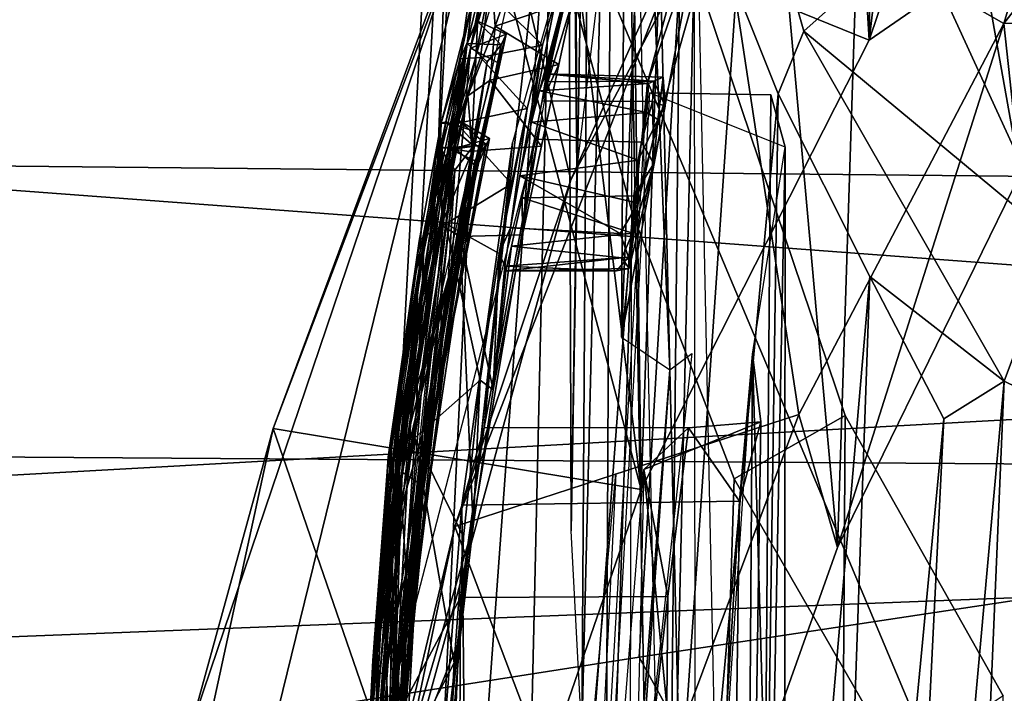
# Model space of a CAD drawing. Header units: millimetres. Extents: x -367 to 317, y -615 to 392.
# Tile 39 of 191: x -294 to -280, y -8 to 2. Entities that reach past the tile are written whole.
import ezdxf

# ---------------------------------------------------------------- set-up
doc = ezdxf.new("R2010")
doc.units = ezdxf.units.MM
doc.layers.add('Fbx_Root', color=7, linetype='Continuous', true_color=0x000000)
doc.styles.add('Default', font='arial.ttf')
doc.dimstyles.new('Default', dxfattribs={"dimscale": 10, "dimtxt": 2.5, "dimasz": 3, "dimexe": 1, "dimexo": 0.5, "dimgap": 0.8, "dimtad": 1, "dimtoh": 1, "dimzin": 1, "dimdsep": 46, "dimtxsty": 'Default', "dimcen": 2.5, "dimadec": 1, "dimazin": 1, "dimtfac": 1, "dimtdec": 4, "dimtix": 1, "dimtofl": 0, "dimtmove": 1, "dimatfit": 3, "dimfxl": 1, "dimtolj": 1, "dimtzin": 1, "dimarcsym": 0})

# ---------------------------------------------------------------- blocks, each defined once
blk = doc.blocks.new('*D1')
at = {"layer": 'Defpoints', "color": 0}
for p in [(-317.816, 295.28), (317.184, 295.28), (-317.816, -604.775)]:
    blk.add_point(p, dxfattribs=at)
at = {"layer": 'Fbx_Root', "color": 0, "lineweight": -2}
for p, q in [((-317.816, 290.28), (-317.816, -614.775)), ((317.184, 290.28), (317.184, -614.775)), ((287.184, -604.775), (-287.816, -604.775))]:
    blk.add_line(p, q, dxfattribs=at)
at = {"layer": 'Fbx_Root', "color": 0}
for points in [[(-287.816, -599.775), (-287.816, -609.775), (-317.816, -604.775)], [(287.184, -609.775), (287.184, -599.775), (317.184, -604.775)]]:
    blk.add_solid(points, dxfattribs=at)
at = {"layer": 'Fbx_Root', "color": 0, "insert": (-0.316, -584.012), "char_height": 25, "attachment_point": 5, "style": 'Default'}
blk.add_mtext('\\A1;635.00', dxfattribs=at)

msp = doc.modelspace()

# ---------------------------------------------------------------- linework, layer by layer
at = {"layer": 'Fbx_Root'}
for points in [[(-303.557, -29.186, 608.439), (-302.683, 35.698, 608.547), (-300.545, 38.643, 608.443), (-280.697, -8.558, 608.444)], [(-280.697, -8.558, 608.444), (-300.545, 38.643, 608.443), (-244.943, 35.581, 608.447), (-272.075, -5.472, 608.444)], [(-283.561, 35.586, 402.938), (-285.455, 30.592, 402.937), (-284.969, -4.731, 596.285)], [(-281.554, 1.999, 596.219), (-283.561, 35.586, 402.938), (-284.969, -4.731, 596.285)], [(-281.554, 1.999, 596.219), (-281.122, 32.554, 440.501), (-283.561, 35.586, 402.938)], [(-280.021, 14.821, 535.89), (-281.122, 32.554, 440.501), (-281.554, 1.999, 596.219)], [(-286.257, 5.757, 521.632), (-284.969, -4.731, 596.285), (-285.455, 30.592, 402.937)], [(-284.063, 27.786, 402.933), (-284.16, 3.422, 508.533), (-285.262, -2.449, 507.145)], [(-285.262, -2.449, 507.145), (-285.113, 21.633, 402.93), (-284.063, 27.786, 402.933)], [(-286.639, 25.288, 402.935), (-287.307, 20.169, 402.935), (-288.031, -0.215, 516.098)], [(-286.257, 5.757, 521.632), (-286.639, 25.288, 402.935), (-288.031, -0.215, 516.098)], [(-283.355, 20.291, 638.983), (-284.999, -7.241, 640.353), (-261.834, -3.74, 640.051), (-262.525, 23.387, 638.67)], [(-286.019, 21.925, 389.903), (-286.091, 16.743, 389.237), (-285.935, 0.048, 487.579)], [(-285.935, 0.048, 487.579), (-285.245, 5.768, 487.608), (-286.019, 21.925, 389.903)], [(-285.376, 17.16, 402.937), (-285.113, 21.633, 402.93), (-284.54, -2.937, 509.469)], [(-285.262, -2.449, 507.145), (-284.54, -2.937, 509.469), (-285.113, 21.633, 402.93)], [(-298.859, 19.215, 638.659), (-299.978, -9.584, 640.06), (-284.999, -7.241, 640.353), (-283.355, 20.291, 638.983)], [(-288.893, -12.295, 516.22), (-288.757, -6.874, 516.238), (-287.307, 20.169, 402.935), (-287.467, 13.689, 402.935)], [(-288.757, -6.874, 516.238), (-288.031, -0.215, 516.098), (-287.307, 20.169, 402.935)], [(-285.376, 17.16, 402.937), (-284.921, -8.3, 505.667), (-284.624, -13.98, 504.472), (-285.126, 9.494, 402.951)], [(-285.376, 17.16, 402.937), (-284.54, -2.937, 509.469), (-284.921, -8.3, 505.667)], [(-286.091, 16.743, 389.237), (-285.726, 11.449, 391.325), (-286.017, -5.35, 487.595)], [(-286.017, -5.35, 487.595), (-285.935, 0.048, 487.579), (-286.091, 16.743, 389.237)], [(-279.292, -0.005, 595.034), (-281.454, 12.116, 510.542), (-279.133, 16.338, 511.518)], [(-280.4, 2.801, 596.025), (-280.021, 14.821, 535.89), (-281.554, 1.999, 596.219)], [(-288.401, -18.241, 516.239), (-288.893, -12.295, 516.22), (-287.467, 13.689, 402.935), (-287.101, 8.933, 402.936)], [(-283.212, 7.595, 509.499), (-281.454, 12.116, 510.542), (-282.03, -5.599, 595.764)], [(-281.454, 12.116, 510.542), (-279.292, -0.005, 595.034), (-282.03, -5.599, 595.764)], [(-285.86, -8.384, 487.593), (-286.017, -5.35, 487.595), (-285.726, 11.449, 391.325)], [(-285.726, 11.449, 391.325), (-285.403, 10.08, 387.22), (-285.86, -8.384, 487.593)], [(-283.301, 10.958, 601.808), (-278.66, 10.582, 598.808), (-281.554, 1.999, 596.219), (-287.386, 4.365, 601.574)], [(-280.4, 2.801, 596.025), (-281.554, 1.999, 596.219), (-278.66, 10.582, 598.808)], [(-285.504, -11.904, 487.583), (-285.86, -8.384, 487.593), (-285.403, 10.08, 387.22)], [(-284.598, -16.811, 487.576), (-285.504, -11.904, 487.583), (-285.403, 10.08, 387.22), (-284.377, 4.849, 388.438)], [(-182.322, 10.022, 138.339), (-339.558, 8.759, 100.555), (-223.988, -0.597, 130.79)], [(-285.091, 9.47, 402.947), (-285.147, -13.972, 504.453), (-284.651, -17.67, 503.657), (-284.171, 3.32, 403.074)], [(-280.87, 3.623, 376.588), (-282.531, 2.136, 381.727), (-283.946, 7.1, 382.015), (-282.392, 9.386, 377.506)], [(-287.018, -26.096, 518.048), (-288.401, -18.241, 516.239), (-287.101, 8.933, 402.936), (-286.333, 3.952, 402.944)], [(-339.558, 8.759, 100.555), (-347.839, 0.652, 99.277), (-223.988, -0.597, 130.79)], [(-286.023, -0.094, 608.278), (-281.316, 8.791, 608.257), (-287.225, 4.946, 608.553)], [(-286.023, -0.094, 608.278), (-283.869, 4.724, 602.981), (-281.316, 8.791, 608.257)], [(-283.869, 4.724, 602.981), (-279.536, 2.248, 598.991), (-277.611, 8.66, 601.22)], [(-279.536, 2.248, 598.991), (-276.934, 5.611, 599.906), (-277.611, 8.66, 601.22)], [(-234.664, 8.446, 119.136), (-328.319, 2.288, 101.704), (-330.124, 6.938, 97.503)], [(-328.319, 2.288, 101.704), (-234.664, 8.446, 119.136), (-194.791, 5.92, 133.211)], [(-284.621, -12.891, 596.193), (-286.073, -19.18, 593.773), (-284.877, 1.348, 508.076), (-283.212, 7.595, 509.499)], [(-284.877, 1.348, 508.076), (-284.16, 3.422, 508.533), (-283.212, 7.595, 509.499)], [(-284.621, -12.891, 596.193), (-283.212, 7.595, 509.499), (-282.03, -5.599, 595.764)], [(-280.87, 3.623, 376.588), (-278.575, 7.393, 373.526), (-276.045, 0.01, 372.545)], [(-282.531, 2.136, 381.727), (-282.916, 1.195, 386.014), (-284.377, 4.849, 388.438), (-283.946, 7.1, 382.015)], [(-194.791, 5.92, 133.211), (-235.556, -4.647, 124.727), (-328.319, 2.288, 101.704)], [(-289.072, -18.862, 596.947), (-287.57, -12.26, 596.608), (-286.257, 5.757, 521.632)], [(-289.072, -18.862, 596.947), (-286.257, 5.757, 521.632), (-288.14, -2.566, 527.06)], [(-287.57, -12.26, 596.608), (-284.969, -4.731, 596.285), (-286.257, 5.757, 521.632)], [(-279.536, 2.248, 598.991), (-273.907, 2.29, 596.953), (-276.934, 5.611, 599.906)], [(-293.572, -20.936, 608.542), (-287.225, 4.946, 608.553), (-291.731, -8.351, 608.375)], [(-289.907, -14.27, 608.269), (-287.225, 4.946, 608.553), (-293.572, -20.936, 608.542)], [(-291.731, -8.351, 608.375), (-287.225, 4.946, 608.553), (-290.481, -3.818, 601.619)], [(-287.386, 4.365, 601.574), (-290.481, -3.818, 601.619), (-287.225, 4.946, 608.553)], [(-289.907, -14.27, 608.269), (-286.023, -0.094, 608.278), (-287.225, 4.946, 608.553)], [(-287.762, -5.283, 602.843), (-282.61, -3.606, 598.701), (-283.869, 4.724, 602.981)], [(-286.023, -0.094, 608.278), (-287.762, -5.283, 602.843), (-283.869, 4.724, 602.981)], [(-284.377, 4.849, 388.438), (-282.916, 1.195, 386.014), (-284.598, -16.811, 487.576)], [(-282.61, -3.606, 598.701), (-279.536, 2.248, 598.991), (-283.869, 4.724, 602.981)], [(-284.969, -4.731, 596.285), (-290.481, -3.818, 601.619), (-287.386, 4.365, 601.574)], [(-284.969, -4.731, 596.285), (-287.386, 4.365, 601.574), (-281.554, 1.999, 596.219)], [(-285.853, 4.159, 520.427), (-286.895, 0.466, 516.379), (-287.323, -3.801, 523.328), (-286.469, 0.807, 526.383)], [(-285.099, -0.602, 402.939), (-287.018, -26.096, 518.048), (-286.333, 3.952, 402.944)], [(-286.333, 3.952, 402.944), (-284.113, 2.891, 403.004), (-285.099, -0.602, 402.939)], [(-286.614, 0.771, 519.933), (-286.236, 2.673, 518.425), (-285.883, 3.547, 521.236), (-286.492, 1.239, 520.39)], [(-286.492, 1.239, 520.39), (-285.883, 3.547, 521.236), (-286.404, 1.498, 521.094)], [(-285.993, 2.601, 524.123), (-286.454, 1.09, 522.225), (-285.883, 3.547, 521.236), (-285.879, 3.248, 522.846)], [(-286.406, 1.374, 521.758), (-285.883, 3.547, 521.236), (-286.454, 1.09, 522.225)], [(-286.404, 1.498, 521.094), (-285.883, 3.547, 521.236), (-286.406, 1.374, 521.758)], [(-282.531, 2.136, 381.727), (-280.87, 3.623, 376.588), (-278.747, -1.006, 376.199)], [(-280.87, 3.623, 376.588), (-276.045, 0.01, 372.545), (-278.747, -1.006, 376.199)], [(-284.16, 3.422, 508.533), (-284.877, 1.348, 508.076), (-285.262, -2.449, 507.145)], [(-284.651, -17.67, 503.657), (-284.152, -19.908, 503.06), (-284.171, 3.32, 403.074)], [(-287.265, 3.227, 520.313), (-287.493, 2.587, 518.887), (-287.575, 1.949, 520.532)], [(-287.575, 1.949, 520.532), (-287.432, 2.288, 521.241), (-287.265, 3.227, 520.313)], [(-287.211, 2.964, 523.073), (-287.265, 3.227, 520.313), (-287.527, 1.883, 521.903)], [(-287.432, 2.288, 521.241), (-287.527, 1.883, 521.903), (-287.265, 3.227, 520.313)], [(-287.527, 1.883, 521.903), (-287.701, 0.795, 523.829), (-287.564, 1.165, 525.158), (-287.211, 2.964, 523.073)], [(-287.564, 1.165, 525.158), (-287.155, 2.21, 524.557), (-287.211, 2.964, 523.073)], [(-287.155, 2.21, 524.557), (-286.935, 2.844, 523.726), (-287.211, 2.964, 523.073)], [(-286.935, 2.844, 523.726), (-287.155, 2.21, 524.557), (-285.993, 2.601, 524.123)], [(-284.113, 2.891, 403.004), (-281.915, -3.623, 402.968), (-283.575, -4.573, 402.942), (-285.099, -0.602, 402.939)], [(-282.05, -25.072, 501.958), (-281.915, -3.623, 402.968), (-284.113, 2.891, 403.004), (-283.633, -19.92, 503.142)], [(-287.682, 1.72, 517.594), (-287.251, 2.716, 518.462), (-287.376, 1.741, 517.37)], [(-287.493, 2.587, 518.887), (-287.251, 2.716, 518.462), (-287.682, 1.72, 517.594)], [(-287.376, 1.741, 517.37), (-287.251, 2.716, 518.462), (-286.449, 1.926, 517.531)], [(-286.236, 2.673, 518.425), (-286.449, 1.926, 517.531), (-287.251, 2.716, 518.462)], [(-286.236, 2.673, 518.425), (-286.614, 0.771, 519.933), (-286.449, 1.926, 517.531)], [(-287.493, 2.587, 518.887), (-287.963, 0.756, 517.137), (-287.896, 0.778, 518.579)], [(-287.963, 0.756, 517.137), (-287.493, 2.587, 518.887), (-287.682, 1.72, 517.594)], [(-287.575, 1.949, 520.532), (-287.493, 2.587, 518.887), (-287.896, 0.778, 518.579)], [(-286.2, 1.635, 525.141), (-285.993, 2.601, 524.123), (-287.155, 2.21, 524.557)], [(-286.2, 1.635, 525.141), (-286.454, 1.09, 522.225), (-285.993, 2.601, 524.123)], [(-328.319, 2.288, 101.704), (-235.556, -4.647, 124.727), (-327.928, -4.016, 101.431)], [(-287.575, 1.949, 520.532), (-287.067, 1.932, 520.717), (-287.432, 2.288, 521.241)], [(-287.527, 1.883, 521.903), (-287.432, 2.288, 521.241), (-286.993, 2.092, 521.437)], [(-287.067, 1.932, 520.717), (-286.993, 2.092, 521.437), (-287.432, 2.288, 521.241)], [(-282.61, -3.606, 598.701), (-282.03, -5.599, 595.764), (-279.536, 2.248, 598.991)], [(-279.292, -0.005, 595.034), (-279.536, 2.248, 598.991), (-282.03, -5.599, 595.764)], [(-279.536, 2.248, 598.991), (-279.292, -0.005, 595.034), (-273.907, 2.29, 596.953)], [(-286.993, 2.092, 521.437), (-287.067, 1.932, 520.717), (-287.692, -1.063, 520.674)], [(-287.531, -0.431, 521.71), (-286.993, 2.092, 521.437), (-287.692, -1.063, 520.674)], [(-287.564, 1.165, 525.158), (-287.233, 1.4, 525.312), (-287.155, 2.21, 524.557)], [(-287.113, 1.663, 521.808), (-286.993, 2.092, 521.437), (-287.531, -0.431, 521.71)], [(-287.113, 1.663, 521.808), (-287.527, 1.883, 521.903), (-286.993, 2.092, 521.437)], [(-287.155, 2.21, 524.557), (-287.233, 1.4, 525.312), (-286.2, 1.635, 525.141)], [(-279.535, -3.108, 381.583), (-281.547, -1.54, 386.342), (-282.916, 1.195, 386.014), (-282.531, 2.136, 381.727)], [(-282.531, 2.136, 381.727), (-278.747, -1.006, 376.199), (-279.535, -3.108, 381.583)], [(-287.575, 1.949, 520.532), (-288.684, -4.218, 520.435), (-288.685, -5.422, 520.546)], [(-287.575, 1.949, 520.532), (-288.685, -5.422, 520.546), (-288.25, -3.911, 520.562)], [(-287.575, 1.949, 520.532), (-288.218, -1.141, 520.391), (-288.684, -4.218, 520.435)], [(-288.25, -3.911, 520.562), (-287.277, 1.678, 520.556), (-287.575, 1.949, 520.532)], [(-288.218, -1.141, 520.391), (-287.575, 1.949, 520.532), (-287.948, 0.399, 519.253)], [(-287.896, 0.778, 518.579), (-287.948, 0.399, 519.253), (-287.575, 1.949, 520.532)], [(-287.277, 1.678, 520.556), (-287.692, -1.063, 520.674), (-287.067, 1.932, 520.717)], [(-287.067, 1.932, 520.717), (-287.575, 1.949, 520.532), (-287.277, 1.678, 520.556)], [(-286.449, 1.926, 517.531), (-286.675, 0.979, 516.84), (-287.376, 1.741, 517.37)], [(-286.449, 1.926, 517.531), (-286.786, -0.033, 519.72), (-286.928, -0.813, 519.944), (-286.675, 0.979, 516.84)], [(-286.786, -0.033, 519.72), (-286.449, 1.926, 517.531), (-286.614, 0.771, 519.933)], [(-288.595, -4.407, 521.87), (-288.158, -1.07, 522.033), (-287.527, 1.883, 521.903)], [(-288.595, -4.407, 521.87), (-287.527, 1.883, 521.903), (-287.821, -1.418, 521.853)], [(-287.527, 1.883, 521.903), (-288.158, -1.07, 522.033), (-287.822, 0.364, 523.161)], [(-287.822, 0.364, 523.161), (-287.701, 0.795, 523.829), (-287.527, 1.883, 521.903)], [(-287.113, 1.663, 521.808), (-287.821, -1.418, 521.853), (-287.527, 1.883, 521.903)], [(-287.277, 1.678, 520.556), (-288.25, -3.911, 520.562), (-287.692, -1.063, 520.674)], [(-287.682, 1.72, 517.594), (-287.73, 0.75, 516.73), (-287.963, 0.756, 517.137)], [(-287.821, -1.418, 521.853), (-287.113, 1.663, 521.808), (-287.531, -0.431, 521.71)], [(-287.682, 1.72, 517.594), (-287.376, 1.741, 517.37), (-287.73, 0.75, 516.73)], [(-287.73, 0.75, 516.73), (-287.376, 1.741, 517.37), (-286.675, 0.979, 516.84)], [(-286.464, 0.412, 525.878), (-286.2, 1.635, 525.141), (-287.233, 1.4, 525.312)], [(-286.464, 0.412, 525.878), (-286.746, -0.917, 526.208), (-286.2, 1.635, 525.141)], [(-286.454, 1.09, 522.225), (-286.2, 1.635, 525.141), (-286.746, -0.917, 526.208), (-286.568, 0.517, 522.605)], [(-286.492, 1.239, 520.39), (-286.404, 1.498, 521.094), (-284.86, 1.352, 520.608)], [(-286.404, 1.498, 521.094), (-286.406, 1.374, 521.758), (-284.778, 1.386, 521.743)], [(-284.642, 1.446, 521.153), (-284.86, 1.352, 520.608), (-286.404, 1.498, 521.094)], [(-284.778, 1.386, 521.743), (-284.642, 1.446, 521.153), (-286.404, 1.498, 521.094)], [(-287.496, 0.336, 525.86), (-287.233, 1.4, 525.312), (-287.564, 1.165, 525.158)], [(-287.233, 1.4, 525.312), (-287.496, 0.336, 525.86), (-286.464, 0.412, 525.878)], [(-284.86, 1.352, 520.608), (-284.882, 0.915, 520.033), (-286.492, 1.239, 520.39)], [(-284.801, 1.083, 522.218), (-284.778, 1.386, 521.743), (-286.406, 1.374, 521.758), (-286.454, 1.09, 522.225)], [(-284.882, 0.915, 520.033), (-284.86, 1.352, 520.608), (-284.642, 1.446, 521.153), (-284.719, 0.814, 520.263)], [(-284.801, 1.083, 522.218), (-284.61, 1.011, 521.908), (-284.778, 1.386, 521.743)], [(-284.778, 1.386, 521.743), (-284.61, 1.011, 521.908), (-284.642, 1.446, 521.153)], [(-284.719, 0.814, 520.263), (-284.642, 1.446, 521.153), (-284.61, 1.011, 521.908)], [(-286.614, 0.771, 519.933), (-286.492, 1.239, 520.39), (-284.882, 0.915, 520.033)], [(-285.948, -18.608, 593.884), (-283.184, -18.657, 593.882), (-283.028, 1.18, 508.024), (-284.842, 1.209, 508.021)], [(-282.812, 0.396, 507.856), (-284.842, 1.209, 508.021), (-283.028, 1.18, 508.024)], [(-283.24, -21.219, 487.538), (-284.598, -16.811, 487.576), (-282.916, 1.195, 386.014)], [(-282.916, 1.195, 386.014), (-281.547, -1.54, 386.342), (-283.24, -21.219, 487.538)], [(-282.812, 0.396, 507.856), (-283.028, 1.18, 508.024), (-283.184, -18.657, 593.882)], [(-287.964, -0.769, 525.912), (-287.564, 1.165, 525.158), (-287.76, 0.376, 524.555)], [(-287.964, -0.769, 525.912), (-287.496, 0.336, 525.86), (-287.564, 1.165, 525.158)], [(-287.701, 0.795, 523.829), (-287.76, 0.376, 524.555), (-287.564, 1.165, 525.158)], [(-284.966, 0.473, 522.64), (-284.801, 1.083, 522.218), (-286.454, 1.09, 522.225), (-286.568, 0.517, 522.605)], [(-284.966, 0.473, 522.64), (-284.781, 0.153, 522.532), (-284.801, 1.083, 522.218)], [(-284.781, 0.153, 522.532), (-284.61, 1.011, 521.908), (-284.801, 1.083, 522.218)], [(-286.675, 0.979, 516.84), (-286.912, -0.153, 516.348), (-287.73, 0.75, 516.73)], [(-286.928, -0.813, 519.944), (-287.095, -1.195, 516.191), (-286.675, 0.979, 516.84)], [(-286.675, 0.979, 516.84), (-287.095, -1.195, 516.191), (-286.912, -0.153, 516.348)], [(-284.882, 0.915, 520.033), (-285.013, 0.203, 519.743), (-286.614, 0.771, 519.933)], [(-284.882, 0.915, 520.033), (-284.719, 0.814, 520.263), (-285.013, 0.203, 519.743)], [(-284.781, 0.153, 522.532), (-284.719, 0.814, 520.263), (-284.61, 1.011, 521.908)], [(-288.931, -8.706, 526.597), (-286.469, 0.807, 526.383), (-287.674, -6.349, 526.193)], [(-288.346, -1.502, 517.747), (-287.98, 0.384, 517.897), (-287.963, 0.756, 517.137), (-288.293, -1.01, 516.691)], [(-287.963, 0.756, 517.137), (-288.213, -0.934, 516.405), (-288.293, -1.01, 516.691)], [(-287.963, 0.756, 517.137), (-287.73, 0.75, 516.73), (-288.213, -0.934, 516.405)], [(-287.73, 0.75, 516.73), (-287.894, -0.751, 516.211), (-288.213, -0.934, 516.405)], [(-287.98, 0.384, 517.897), (-287.896, 0.778, 518.579), (-287.963, 0.756, 517.137)], [(-287.98, 0.384, 517.897), (-287.479, 0.418, 518.104), (-287.896, 0.778, 518.579)], [(-287.488, 0.323, 519.145), (-287.948, 0.399, 519.253), (-287.896, 0.778, 518.579), (-287.533, 0.655, 518.573)], [(-287.533, 0.655, 518.573), (-287.896, 0.778, 518.579), (-287.479, 0.418, 518.104)], [(-287.894, -0.751, 516.211), (-287.73, 0.75, 516.73), (-286.912, -0.153, 516.348)], [(-287.822, 0.364, 523.161), (-287.291, 0.437, 523.419), (-287.701, 0.795, 523.829)], [(-287.76, 0.376, 524.555), (-287.701, 0.795, 523.829), (-287.241, 0.529, 524.178)], [(-287.241, 0.529, 524.178), (-287.701, 0.795, 523.829), (-287.291, 0.437, 523.419)], [(-287.674, -6.349, 526.193), (-286.469, 0.807, 526.383), (-287.323, -3.801, 523.328)], [(-286.786, -0.033, 519.72), (-286.614, 0.771, 519.933), (-285.013, 0.203, 519.743)], [(-284.781, 0.153, 522.532), (-285.149, -1.421, 521.506), (-285.015, -0.44, 519.822), (-284.719, 0.814, 520.263)], [(-285.013, 0.203, 519.743), (-284.719, 0.814, 520.263), (-285.015, -0.44, 519.822)], [(-344.349, -7.299, 99.936), (-223.988, -0.597, 130.79), (-347.839, 0.652, 99.277)], [(-287.533, 0.655, 518.573), (-287.479, 0.418, 518.104), (-287.488, 0.323, 519.145)], [(-287.656, -4.964, 519.796), (-286.895, 0.466, 516.379), (-288.082, -10.541, 516.229)], [(-287.241, 0.529, 524.178), (-287.291, 0.437, 523.419), (-287.775, -2.147, 524.353)], [(-287.241, 0.529, 524.178), (-287.775, -2.147, 524.353), (-287.431, 0.105, 524.49)], [(-287.76, 0.376, 524.555), (-287.241, 0.529, 524.178), (-287.431, 0.105, 524.49)], [(-286.895, 0.466, 516.379), (-287.656, -4.964, 519.796), (-287.323, -3.801, 523.328)], [(-286.568, 0.517, 522.605), (-286.746, -0.917, 526.208), (-286.75, -0.361, 522.678)], [(-286.75, -0.361, 522.678), (-285.078, -0.333, 522.654), (-284.966, 0.473, 522.64), (-286.568, 0.517, 522.605)], [(-285.078, -0.333, 522.654), (-284.781, 0.153, 522.532), (-284.966, 0.473, 522.64)], [(-287.822, 0.364, 523.161), (-288.844, -7.477, 523.186), (-288.435, -5.735, 523.205)], [(-288.844, -7.477, 523.186), (-287.822, 0.364, 523.161), (-288.467, -3.047, 523.108)], [(-287.98, 0.384, 517.897), (-288.708, -4.121, 517.786), (-288.779, -6.341, 517.903)], [(-287.98, 0.384, 517.897), (-288.779, -6.341, 517.903), (-287.761, 0.054, 517.91)], [(-287.98, 0.384, 517.897), (-288.346, -1.502, 517.747), (-288.708, -4.121, 517.786)], [(-288.667, -4.656, 519.24), (-288.55, -3.032, 519.412), (-287.948, 0.399, 519.253)], [(-288.667, -4.656, 519.24), (-287.948, 0.399, 519.253), (-288.622, -7.542, 519.21)], [(-287.964, -2.447, 519.157), (-288.622, -7.542, 519.21), (-287.948, 0.399, 519.253)], [(-288.551, -4.473, 524.516), (-287.76, 0.376, 524.555), (-287.431, 0.105, 524.49)], [(-288.551, -4.473, 524.516), (-288.378, -2.7, 524.667), (-287.76, 0.376, 524.555)], [(-287.948, 0.399, 519.253), (-288.55, -3.032, 519.412), (-288.218, -1.141, 520.391)], [(-288.467, -3.047, 523.108), (-287.822, 0.364, 523.161), (-288.158, -1.07, 522.033)], [(-287.459, 0.195, 523.204), (-287.822, 0.364, 523.161), (-288.435, -5.735, 523.205)], [(-287.76, 0.376, 524.555), (-288.378, -2.7, 524.667), (-287.964, -0.769, 525.912)], [(-287.479, 0.418, 518.104), (-287.98, 0.384, 517.897), (-287.761, 0.054, 517.91)], [(-287.488, 0.323, 519.145), (-287.479, 0.418, 518.104), (-287.964, -2.447, 519.157)], [(-287.479, 0.418, 518.104), (-287.872, -1.772, 518.026), (-287.964, -2.447, 519.157)], [(-287.488, 0.323, 519.145), (-287.964, -2.447, 519.157), (-287.948, 0.399, 519.253)], [(-287.964, -0.769, 525.912), (-287.682, -0.939, 526.227), (-287.496, 0.336, 525.86)], [(-287.459, 0.195, 523.204), (-287.91, -2.782, 523.328), (-287.291, 0.437, 523.419)], [(-287.291, 0.437, 523.419), (-287.91, -2.782, 523.328), (-287.775, -2.147, 524.353)], [(-287.761, 0.054, 517.91), (-287.872, -1.772, 518.026), (-287.479, 0.418, 518.104)], [(-287.291, 0.437, 523.419), (-287.822, 0.364, 523.161), (-287.459, 0.195, 523.204)], [(-287.682, -0.939, 526.227), (-286.746, -0.917, 526.208), (-286.464, 0.412, 525.878), (-287.496, 0.336, 525.86)], [(-282.812, 0.396, 507.856), (-282.829, -19.251, 593.889), (-283.303, -2.705, 518.794)], [(-283.184, -18.657, 593.882), (-282.829, -19.251, 593.889), (-282.812, 0.396, 507.856)], [(-287.459, 0.195, 523.204), (-288.435, -5.735, 523.205), (-287.91, -2.782, 523.328)], [(-285.013, 0.203, 519.743), (-285.015, -0.44, 519.822), (-286.786, -0.033, 519.72)], [(-285.149, -1.421, 521.506), (-284.781, 0.153, 522.532), (-285.099, -0.892, 522.375)], [(-285.078, -0.333, 522.654), (-285.099, -0.892, 522.375), (-284.781, 0.153, 522.532)], [(-288.609, -7.515, 517.925), (-287.761, 0.054, 517.91), (-288.779, -6.341, 517.903)], [(-287.761, 0.054, 517.91), (-288.609, -7.515, 517.925), (-288.286, -4.921, 518.062)], [(-287.431, 0.105, 524.49), (-288.276, -4.653, 524.492), (-288.551, -4.473, 524.516)], [(-287.761, 0.054, 517.91), (-288.286, -4.921, 518.062), (-287.872, -1.772, 518.026)], [(-288.276, -4.653, 524.492), (-287.431, 0.105, 524.49), (-287.775, -2.147, 524.353)], [(-289.907, -14.27, 608.269), (-287.762, -5.283, 602.843), (-286.023, -0.094, 608.278)], [(-286.928, -0.813, 519.944), (-286.786, -0.033, 519.72), (-285.283, -0.897, 520.035)], [(-285.015, -0.44, 519.822), (-285.283, -0.897, 520.035), (-286.786, -0.033, 519.72)], [(-286.912, -0.153, 516.348), (-287.095, -1.195, 516.191), (-287.894, -0.751, 516.211)], [(-287.821, -1.418, 521.853), (-287.531, -0.431, 521.71), (-288.054, -3.504, 521.715)], [(-288.054, -3.504, 521.715), (-287.531, -0.431, 521.71), (-287.692, -1.063, 520.674)], [(-286.75, -0.361, 522.678), (-286.746, -0.917, 526.208), (-287.184, -3.239, 526.238), (-286.91, -1.086, 522.215)], [(-286.75, -0.361, 522.678), (-286.91, -1.086, 522.215), (-285.099, -0.892, 522.375)], [(-285.099, -0.892, 522.375), (-285.078, -0.333, 522.654), (-286.75, -0.361, 522.678)], [(-285.015, -0.44, 519.822), (-285.16, -1.251, 520.453), (-285.283, -0.897, 520.035)], [(-285.149, -1.421, 521.506), (-285.16, -1.251, 520.453), (-285.015, -0.44, 519.822)], [(-183.736, -10.961, 138.144), (-223.988, -0.597, 130.79), (-344.349, -7.299, 99.936)], [(-287.018, -26.096, 518.048), (-285.099, -0.602, 402.939), (-286.148, -33.095, 532.961)], [(-285.099, -0.602, 402.939), (-283.575, -4.573, 402.942), (-285.114, -53.224, 596.341), (-286.148, -33.095, 532.961)], [(-288.525, -3.874, 525.937), (-287.964, -0.769, 525.912), (-288.378, -2.7, 524.667)], [(-288.525, -3.874, 525.937), (-287.682, -0.939, 526.227), (-287.964, -0.769, 525.912)], [(-288.359, -3.958, 516.187), (-287.894, -0.751, 516.211), (-287.38, -3.091, 516.181)], [(-288.359, -3.958, 516.187), (-288.213, -0.934, 516.405), (-287.894, -0.751, 516.211)], [(-287.095, -1.195, 516.191), (-287.38, -3.091, 516.181), (-287.894, -0.751, 516.211)], [(-287.011, -1.385, 520.63), (-287.095, -1.195, 516.191), (-286.928, -0.813, 519.944)], [(-286.928, -0.813, 519.944), (-285.283, -0.897, 520.035), (-285.16, -1.251, 520.453), (-287.011, -1.385, 520.63)], [(-288.838, -6.189, 516.381), (-288.213, -0.934, 516.405), (-288.359, -3.958, 516.187)], [(-288.76, -4.248, 516.667), (-288.213, -0.934, 516.405), (-288.838, -6.189, 516.381)], [(-288.293, -1.01, 516.691), (-288.773, -4.468, 516.699), (-288.346, -1.502, 517.747)], [(-287.682, -0.939, 526.227), (-288.765, -9.64, 526.23), (-287.483, -5.278, 526.234)], [(-288.665, -6.748, 526.161), (-288.765, -9.64, 526.23), (-287.682, -0.939, 526.227)], [(-288.293, -1.01, 516.691), (-288.213, -0.934, 516.405), (-288.76, -4.248, 516.667)], [(-288.525, -3.874, 525.937), (-288.665, -6.748, 526.161), (-287.682, -0.939, 526.227)], [(-286.746, -0.917, 526.208), (-287.682, -0.939, 526.227), (-287.184, -3.239, 526.238)], [(-287.483, -5.278, 526.234), (-287.184, -3.239, 526.238), (-287.682, -0.939, 526.227)], [(-285.257, -1.261, 521.984), (-285.099, -0.892, 522.375), (-286.91, -1.086, 522.215)], [(-285.257, -1.261, 521.984), (-285.149, -1.421, 521.506), (-285.099, -0.892, 522.375)], [(-279.535, -3.108, 381.583), (-278.747, -1.006, 376.199), (-277.799, -3.952, 379.159)], [(-288.684, -4.218, 520.435), (-288.218, -1.141, 520.391), (-288.55, -3.032, 519.412)], [(-288.158, -1.07, 522.033), (-288.669, -4.276, 522.032), (-288.467, -3.047, 523.108)], [(-288.595, -4.407, 521.87), (-288.669, -4.276, 522.032), (-288.158, -1.07, 522.033)], [(-288.25, -3.911, 520.562), (-288.236, -4.786, 520.691), (-287.692, -1.063, 520.674)], [(-287.692, -1.063, 520.674), (-288.236, -4.786, 520.691), (-288.054, -3.504, 521.715)], [(-286.91, -1.086, 522.215), (-287.184, -3.239, 526.238), (-286.998, -1.456, 521.546)], [(-286.91, -1.086, 522.215), (-286.998, -1.456, 521.546), (-285.257, -1.261, 521.984)], [(-287.38, -3.091, 516.181), (-287.095, -1.195, 516.191), (-287.184, -3.239, 526.238)], [(-287.095, -1.195, 516.191), (-287.011, -1.385, 520.63), (-287.184, -3.239, 526.238)], [(-285.16, -1.251, 520.453), (-285.341, -1.455, 520.936), (-287.011, -1.385, 520.63)], [(-285.149, -1.421, 521.506), (-285.257, -1.261, 521.984), (-286.998, -1.456, 521.546)], [(-285.341, -1.455, 520.936), (-285.16, -1.251, 520.453), (-285.149, -1.421, 521.506)], [(-287.821, -1.418, 521.853), (-288.486, -6.024, 521.853), (-288.595, -4.407, 521.87)], [(-288.486, -6.024, 521.853), (-287.821, -1.418, 521.853), (-288.054, -3.504, 521.715)], [(-286.998, -1.456, 521.546), (-287.184, -3.239, 526.238), (-287.011, -1.385, 520.63)], [(-286.998, -1.456, 521.546), (-287.011, -1.385, 520.63), (-285.341, -1.455, 520.936)], [(-285.341, -1.455, 520.936), (-285.149, -1.421, 521.506), (-286.998, -1.456, 521.546)], [(-288.708, -4.121, 517.786), (-288.346, -1.502, 517.747), (-288.773, -4.468, 516.699)], [(-282.31, -23.304, 487.538), (-283.24, -21.219, 487.538), (-281.547, -1.54, 386.342)], [(-281.547, -1.54, 386.342), (-280.435, -3.673, 388.493), (-282.31, -23.304, 487.538)], [(-279.535, -3.108, 381.583), (-280.435, -3.673, 388.493), (-281.547, -1.54, 386.342)], [(-287.872, -1.772, 518.026), (-288.286, -4.921, 518.062), (-287.964, -2.447, 519.157)], [(-288.276, -4.653, 524.492), (-287.775, -2.147, 524.353), (-288.219, -5.133, 524.342)], [(-288.219, -5.133, 524.342), (-287.775, -2.147, 524.353), (-287.91, -2.782, 523.328)], [(-288.622, -7.542, 519.21), (-287.964, -2.447, 519.157), (-288.375, -5.94, 519.075)], [(-288.375, -5.94, 519.075), (-287.964, -2.447, 519.157), (-288.286, -4.921, 518.062)], [(-288.14, -2.566, 527.06), (-289.016, -10.908, 526.607), (-289.072, -18.862, 596.947)], [(-288.551, -4.473, 524.516), (-288.903, -6.652, 524.622), (-288.378, -2.7, 524.667)], [(-288.378, -2.7, 524.667), (-288.903, -6.652, 524.622), (-288.525, -3.874, 525.937)], [(-288.435, -5.735, 523.205), (-288.329, -5.991, 523.341), (-287.91, -2.782, 523.328)], [(-287.91, -2.782, 523.328), (-288.329, -5.991, 523.341), (-288.219, -5.133, 524.342)], [(-284.211, -2.694, 518.76), (-284.84, -8.499, 517.342), (-284.943, -8.158, 509.351), (-284.54, -2.937, 509.469)], [(-283.303, -2.705, 518.794), (-283.499, -4.904, 519.802), (-284.004, -13.24, 516.339)], [(-283.499, -4.904, 519.802), (-283.303, -2.705, 518.794), (-283.177, -3.717, 523.55)], [(-283.177, -3.717, 523.55), (-283.303, -2.705, 518.794), (-283.424, -19.947, 593.861)], [(-283.424, -19.947, 593.861), (-283.303, -2.705, 518.794), (-282.829, -19.251, 593.889)], [(-284.18, -17.769, 504.232), (-284.54, -2.937, 509.469), (-284.943, -8.158, 509.351)], [(-284.54, -2.937, 509.469), (-284.18, -17.769, 504.232), (-284.921, -8.3, 505.667)], [(-288.995, -7.551, 523.057), (-288.467, -3.047, 523.108), (-288.669, -4.276, 522.032)], [(-288.467, -3.047, 523.108), (-288.995, -7.551, 523.057), (-288.844, -7.477, 523.186)], [(-288.55, -3.032, 519.412), (-288.964, -6.942, 519.389), (-288.684, -4.218, 520.435)], [(-288.667, -4.656, 519.24), (-288.964, -6.942, 519.389), (-288.55, -3.032, 519.412)], [(-287.38, -3.091, 516.181), (-287.631, -5.438, 516.182), (-288.359, -3.958, 516.187)], [(-287.68, -6.951, 526.234), (-287.631, -5.438, 516.182), (-287.38, -3.091, 516.181), (-287.483, -5.278, 526.234)], [(-287.483, -5.278, 526.234), (-287.38, -3.091, 516.181), (-287.184, -3.239, 526.238)], [(-280.435, -3.673, 388.493), (-279.535, -3.108, 381.583), (-281.488, -24.837, 487.527)], [(-280.516, -26.283, 487.513), (-281.488, -24.837, 487.527), (-279.535, -3.108, 381.583)], [(-279.535, -3.108, 381.583), (-277.799, -3.952, 379.159), (-280.516, -26.283, 487.513)], [(-288.486, -6.024, 521.853), (-288.054, -3.504, 521.715), (-288.515, -7.747, 521.731)], [(-288.515, -7.747, 521.731), (-288.054, -3.504, 521.715), (-288.236, -4.786, 520.691)], [(-285.483, -11.298, 599.015), (-282.61, -3.606, 598.701), (-287.762, -5.283, 602.843)], [(-282.61, -3.606, 598.701), (-285.483, -11.298, 599.015), (-284.621, -12.891, 596.193), (-282.03, -5.599, 595.764)], [(-281.915, -3.623, 402.968), (-279.548, -7.821, 402.955), (-281.107, -8.858, 402.954), (-283.575, -4.573, 402.942)], [(-281.488, -24.837, 487.527), (-282.31, -23.304, 487.538), (-280.435, -3.673, 388.493)], [(-280.133, -28.707, 501.12), (-279.548, -7.821, 402.955), (-281.915, -3.623, 402.968), (-282.05, -25.072, 501.958)], [(-290.481, -3.818, 601.619), (-292.937, -15.132, 601.545), (-291.731, -8.351, 608.375)], [(-292.937, -15.132, 601.545), (-290.481, -3.818, 601.619), (-287.57, -12.26, 596.608)], [(-284.969, -4.731, 596.285), (-287.57, -12.26, 596.608), (-290.481, -3.818, 601.619)], [(-287.674, -6.349, 526.193), (-287.323, -3.801, 523.328), (-284.26, -3.805, 523.351), (-284.57, -6.335, 526.051)], [(-284.26, -3.805, 523.351), (-287.323, -3.801, 523.328), (-287.656, -4.964, 519.796), (-283.499, -4.904, 519.802)], [(-270.804, -32.994, 641.07), (-261.834, -3.74, 640.051), (-284.999, -7.241, 640.353)], [(-284.929, -4.432, 526.579), (-284.26, -3.805, 523.351), (-283.177, -3.717, 523.55)], [(-283.177, -3.717, 523.55), (-283.424, -19.947, 593.861), (-284.929, -4.432, 526.579)], [(-284.26, -3.805, 523.351), (-284.929, -4.432, 526.579), (-284.57, -6.335, 526.051)], [(-283.177, -3.717, 523.55), (-284.26, -3.805, 523.351), (-283.499, -4.904, 519.802)], [(-288.889, -6.814, 525.887), (-288.525, -3.874, 525.937), (-288.903, -6.652, 524.622)], [(-288.525, -3.874, 525.937), (-288.889, -6.814, 525.887), (-288.665, -6.748, 526.161)], [(-288.713, -9.155, 516.187), (-288.838, -6.189, 516.381), (-288.359, -3.958, 516.187)], [(-288.779, -10.695, 520.56), (-288.25, -3.911, 520.562), (-288.685, -5.422, 520.546)], [(-288.25, -3.911, 520.562), (-288.779, -10.695, 520.56), (-288.572, -8.709, 520.703)], [(-288.713, -9.155, 516.187), (-288.359, -3.958, 516.187), (-287.768, -7.327, 516.182)], [(-288.25, -3.911, 520.562), (-288.572, -8.709, 520.703), (-288.236, -4.786, 520.691)], [(-287.631, -5.438, 516.182), (-287.768, -7.327, 516.182), (-288.359, -3.958, 516.187)], [(-277.799, -3.952, 379.159), (-277.193, -6.609, 389.643), (-280.516, -26.283, 487.513)], [(-327.928, -4.016, 101.431), (-235.556, -4.647, 124.727), (-330.068, -8.326, 97.201)], [(-288.99, -7.293, 517.788), (-288.708, -4.121, 517.786), (-288.773, -4.468, 516.699)], [(-288.779, -6.341, 517.903), (-288.708, -4.121, 517.786), (-288.99, -7.293, 517.788)], [(-289.053, -8.54, 516.682), (-288.76, -4.248, 516.667), (-288.838, -6.189, 516.381)], [(-288.669, -4.276, 522.032), (-289.036, -8.115, 522.002), (-288.995, -7.551, 523.057)], [(-289.036, -8.115, 522.002), (-288.669, -4.276, 522.032), (-288.595, -4.407, 521.87)], [(-288.975, -7.246, 520.421), (-288.684, -4.218, 520.435), (-288.964, -6.942, 519.389)], [(-288.685, -5.422, 520.546), (-288.684, -4.218, 520.435), (-288.975, -7.246, 520.421)], [(-289.156, -11.712, 521.942), (-289.036, -8.115, 522.002), (-288.595, -4.407, 521.87)], [(-288.595, -4.407, 521.87), (-288.986, -14.166, 521.869), (-289.156, -11.712, 521.942)], [(-288.986, -14.166, 521.869), (-288.595, -4.407, 521.87), (-288.757, -11.418, 521.854)], [(-288.486, -6.024, 521.853), (-288.757, -11.418, 521.854), (-288.595, -4.407, 521.87)], [(-288.773, -4.468, 516.699), (-289.053, -8.54, 516.682), (-288.99, -7.293, 517.788)], [(-289.015, -10.749, 524.511), (-288.551, -4.473, 524.516), (-288.717, -9.467, 524.493)], [(-289.015, -10.749, 524.511), (-288.903, -6.652, 524.622), (-288.551, -4.473, 524.516)], [(-288.276, -4.653, 524.492), (-288.717, -9.467, 524.493), (-288.551, -4.473, 524.516)], [(-285.348, -4.492, 526.692), (-286.073, -19.18, 593.773), (-286.83, -26.594, 596.899), (-285.933, -10.888, 526.586)], [(-286.164, -19.964, 593.89), (-284.929, -4.432, 526.579), (-283.424, -19.947, 593.861)], [(-285.08, -10.867, 526.533), (-284.57, -6.335, 526.051), (-284.929, -4.432, 526.579)], [(-330.068, -8.326, 97.201), (-235.556, -4.647, 124.727), (-196.616, -9.49, 129.324)], [(-289.128, -10.802, 519.332), (-288.964, -6.942, 519.389), (-288.667, -4.656, 519.24)], [(-288.992, -11.254, 519.23), (-289.128, -10.802, 519.332), (-288.667, -4.656, 519.24)], [(-288.992, -11.254, 519.23), (-288.667, -4.656, 519.24), (-288.622, -7.542, 519.21)], [(-288.717, -9.467, 524.493), (-288.276, -4.653, 524.492), (-288.219, -5.133, 524.342)], [(-283.575, -4.573, 402.942), (-281.107, -8.858, 402.954), (-281.406, -60.584, 596.414), (-285.114, -53.224, 596.341)], [(-288.236, -4.786, 520.691), (-288.572, -8.709, 520.703), (-288.515, -7.747, 521.731)], [(-288.609, -7.515, 517.925), (-288.543, -8.389, 518.063), (-288.286, -4.921, 518.062)], [(-288.286, -4.921, 518.062), (-288.543, -8.389, 518.063), (-288.375, -5.94, 519.075)], [(-287.526, -17.259, 516.959), (-287.656, -4.964, 519.796), (-288.082, -10.541, 516.229)], [(-283.666, -17.209, 516.966), (-283.499, -4.904, 519.802), (-287.656, -4.964, 519.796), (-287.526, -17.259, 516.959)], [(-283.666, -17.209, 516.966), (-284.004, -13.24, 516.339), (-283.499, -4.904, 519.802)], [(-288.717, -9.467, 524.493), (-288.219, -5.133, 524.342), (-288.541, -8.385, 524.356)], [(-288.541, -8.385, 524.356), (-288.219, -5.133, 524.342), (-288.329, -5.991, 523.341)], [(-289.963, -15.804, 602.8), (-285.483, -11.298, 599.015), (-287.762, -5.283, 602.843)], [(-289.963, -15.804, 602.8), (-287.762, -5.283, 602.843), (-289.907, -14.27, 608.269)], [(-287.68, -6.951, 526.234), (-287.483, -5.278, 526.234), (-288.765, -9.64, 526.23)], [(-288.685, -5.422, 520.546), (-288.975, -7.246, 520.421), (-289.103, -9.841, 520.488)], [(-288.685, -5.422, 520.546), (-289.103, -9.841, 520.488), (-288.779, -10.695, 520.56)], [(-287.865, -9.14, 526.234), (-287.768, -7.327, 516.182), (-287.631, -5.438, 516.182), (-287.68, -6.951, 526.234)], [(-288.757, -11.138, 523.21), (-288.435, -5.735, 523.205), (-289.033, -14.538, 523.178)], [(-288.844, -7.477, 523.186), (-289.033, -14.538, 523.178), (-288.435, -5.735, 523.205)], [(-288.435, -5.735, 523.205), (-288.757, -11.138, 523.21), (-288.586, -9.097, 523.336)], [(-288.435, -5.735, 523.205), (-288.586, -9.097, 523.336), (-288.329, -5.991, 523.341)], [(-288.757, -11.418, 521.854), (-288.486, -6.024, 521.853), (-288.515, -7.747, 521.731)], [(-288.622, -7.542, 519.21), (-288.375, -5.94, 519.075), (-288.6, -9.713, 519.068)], [(-288.6, -9.713, 519.068), (-288.375, -5.94, 519.075), (-288.543, -8.389, 518.063)], [(-288.541, -8.385, 524.356), (-288.329, -5.991, 523.341), (-288.586, -9.097, 523.336)], [(-289.078, -10.826, 516.467), (-288.838, -6.189, 516.381), (-288.713, -9.155, 516.187)], [(-289.053, -8.54, 516.682), (-288.838, -6.189, 516.381), (-289.078, -10.826, 516.467)], [(-284.687, -18.611, 523.171), (-287.734, -18.614, 523.185), (-287.674, -6.349, 526.193), (-284.57, -6.335, 526.051)], [(-284.57, -6.335, 526.051), (-285.08, -10.867, 526.533), (-284.687, -18.611, 523.171)], [(-288.779, -6.341, 517.903), (-288.99, -7.293, 517.788), (-289.006, -12.464, 517.905)], [(-288.779, -6.341, 517.903), (-289.006, -12.464, 517.905), (-288.609, -7.515, 517.925)], [(-287.674, -6.349, 526.193), (-288.039, -15.185, 526.6), (-288.931, -8.706, 526.597)], [(-288.039, -15.185, 526.6), (-287.674, -6.349, 526.193), (-287.734, -18.614, 523.185)], [(-279.374, -27.576, 487.498), (-280.516, -26.283, 487.513), (-277.193, -6.609, 389.643)], [(-289.015, -10.749, 524.511), (-289.158, -10.588, 524.63), (-288.903, -6.652, 524.622)], [(-288.903, -6.652, 524.622), (-289.158, -10.588, 524.63), (-289.088, -9.245, 525.918)], [(-289.088, -9.245, 525.918), (-288.889, -6.814, 525.887), (-288.903, -6.652, 524.622)], [(-288.665, -6.748, 526.161), (-289.088, -9.245, 525.918), (-288.765, -9.64, 526.23)], [(-288.889, -6.814, 525.887), (-289.088, -9.245, 525.918), (-288.665, -6.748, 526.161)], [(-288.964, -6.942, 519.389), (-289.128, -10.802, 519.332), (-289.103, -9.841, 520.488)], [(-289.103, -9.841, 520.488), (-288.975, -7.246, 520.421), (-288.964, -6.942, 519.389)], [(-287.865, -9.14, 526.234), (-287.68, -6.951, 526.234), (-288.765, -9.64, 526.23)], [(-183.736, -10.961, 138.144), (-344.349, -7.299, 99.936), (-335.935, -10.911, 99.704)], [(-296.259, -43.822, 641.13), (-270.804, -32.994, 641.07), (-284.999, -7.241, 640.353), (-299.978, -9.584, 640.06)], [(-289.099, -10.332, 517.748), (-288.99, -7.293, 517.788), (-289.053, -8.54, 516.682)], [(-288.99, -7.293, 517.788), (-289.099, -10.332, 517.748), (-289.006, -12.464, 517.905)], [(-287.768, -7.327, 516.182), (-287.861, -9.834, 516.182), (-288.713, -9.155, 516.187)], [(-287.96, -11.164, 526.234), (-287.861, -9.834, 516.182), (-287.768, -7.327, 516.182), (-287.865, -9.14, 526.234)], [(-288.844, -7.477, 523.186), (-288.995, -7.551, 523.057), (-289.188, -12.193, 523.081)], [(-289.033, -14.538, 523.178), (-288.844, -7.477, 523.186), (-289.188, -12.193, 523.081)], [(-288.695, -12.366, 517.925), (-288.609, -7.515, 517.925), (-289.006, -12.464, 517.905)], [(-288.609, -7.515, 517.925), (-288.695, -12.366, 517.925), (-288.602, -12.042, 518.068)], [(-288.609, -7.515, 517.925), (-288.602, -12.042, 518.068), (-288.543, -8.389, 518.063)], [(-289.188, -12.193, 523.081), (-288.995, -7.551, 523.057), (-289.036, -8.115, 522.002)], [(-288.622, -7.542, 519.21), (-288.678, -13.487, 519.206), (-288.992, -11.254, 519.23)], [(-288.678, -13.487, 519.206), (-288.622, -7.542, 519.21), (-288.6, -9.713, 519.068)], [(-288.757, -11.418, 521.854), (-288.515, -7.747, 521.731), (-288.655, -12.121, 521.711)], [(-288.655, -12.121, 521.711), (-288.515, -7.747, 521.731), (-288.572, -8.709, 520.703)]]:
    msp.add_3dface(points, dxfattribs=at)

# ---------------------------------------------------------------- dimensions: what is measured, and where the dimension line sits
dim = msp.add_linear_dim(base=(-317.816, -604.775), p1=(317.184, 295.28), p2=(-317.816, 295.28), angle=180, dimstyle='Default', override={"dimscale": 10, "dimtxt": 2.5, "dimasz": 3, "dimexe": 1, "dimexo": 0.5, "dimgap": 0.8, "dimtad": 1, "dimtih": 0, "dimtoh": 0, "dimdec": 2, "dimlfac": 1, "dimzin": 1, "dimtxsty": 'Default', "dimsah": 0, "dimcen": 2.5, "dimadec": 1, "dimazin": 1, "dimtix": 0, "dimtmove": 0, "dimtzin": 1}, dxfattribs=at)
dim.commit()
dim.dimension.update_dxf_attribs({"geometry": '*D1', "text_midpoint": (-0.316, -584.012)})

doc.saveas('drawing.dxf')
